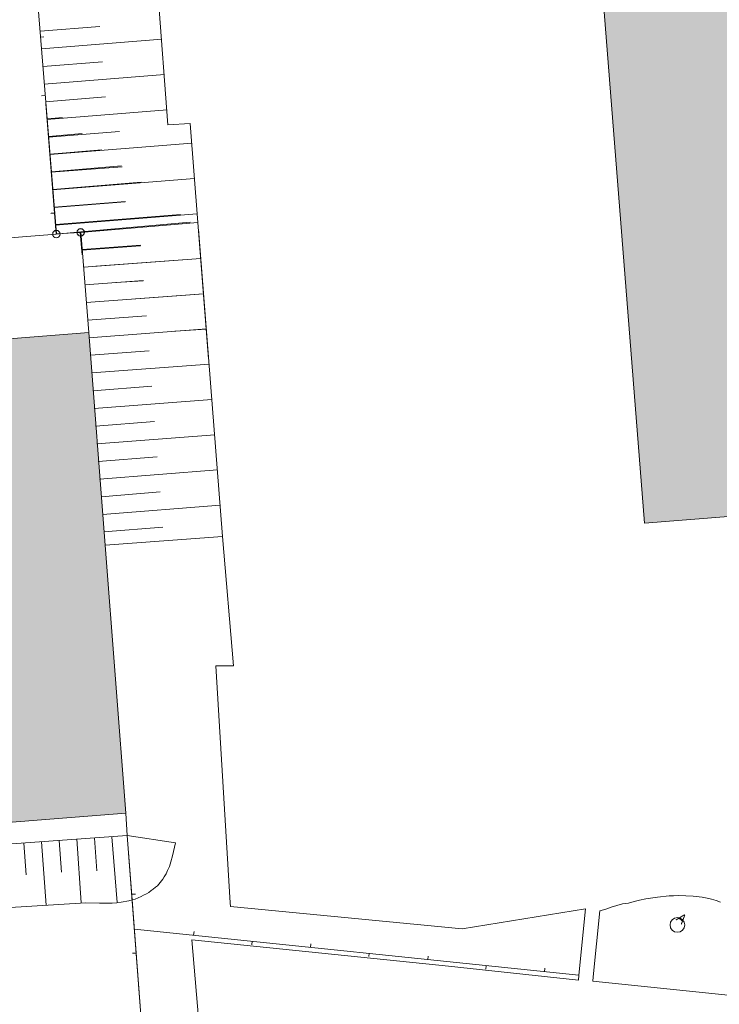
# Model space of a CAD drawing. Header units: metres. Extents: x -740 to 758, y -633 to 854.
# Tile 144 of 256: x -289 to -229, y -121 to -38. Entities that reach past the tile are written whole.
import ezdxf

# ---------------------------------------------------------------- set-up
doc = ezdxf.new("R2010")
doc.units = ezdxf.units.M
doc.header["$MEASUREMENT"] = 0
doc.layers.add('Grundkarte.LOVION', color=7, linetype='Continuous')
doc.layers.add('Grundkarte_Text.LOVION', color=7, linetype='Continuous')
doc.styles.add('ERSTELLTER_STIL_1', font='arial.ttf')

msp = doc.modelspace()

# ---------------------------------------------------------------- hatches: boundary and pattern name
at = {"layer": 'Grundkarte.LOVION', "linetype": 'Continuous', "lineweight": 18}
for color, points in [(254, [(-226.54, 34.894), (-227.312, 44.897), (-245.289, 43.464), (-235.492, -80.629), (-200.59, -77.867), (-204.544, -27.447), (-205.008, -21.197), (-206.184, -6.445), (-209.532, 36.261)]), (9, [(-348.745, -69.703), (-347.383, -86.653), (-345.574, -109.087), (-345.352, -110.454), (-345.059, -110.425), (-279.536, -105.26), (-281.289, -82.496), (-282.669, -64.454)])]:
    msp.add_hatch(color=color, dxfattribs=at).paths.add_polyline_path(points)

# ---------------------------------------------------------------- linework, layer by layer
at = {"layer": 'Grundkarte.LOVION', "color": 7, "linetype": 'Continuous', "lineweight": 13}
for points in [[(-285.118, 72.052), (-281.698, 27.402), (-281.325, 22.68), (-276.783, -35.869), (-287.153, -34.4), (-276.783, -35.869), (-275.947, -46.841), (-274.067, -46.717), (-273.424, -55.107), (-283.39, -55.963), (-283.233, -57.869)], [(-294.706, 60.386), (-291.462, 19.65), (-281.325, 22.68), (-291.462, 19.65), (-284.759, 9.133), (-282.066, -25.066), (-287.153, -34.4), (-285.418, -56.072), (-283.39, -55.963), (-273.424, -55.107), (-272.499, -66.691)], [(-286.803, -38.888), (-281.73, -38.481)], [(-286.686, -40.384), (-276.481, -39.564)], [(-286.569, -41.88), (-281.496, -41.473)], [(-286.453, -43.376), (-276.248, -42.555)], [(-286.336, -44.872), (-281.263, -44.464)], [(-273.359, -55.682), (-271.312, -81.757), (-281.289, -82.496), (-282.669, -64.454), (-283.355, -55.921), (-274.066, -55.101), (-283.355, -55.921), (-285.437, -56.095), (-286.311, -45.038)], [(-286.219, -46.368), (-276.014, -45.547)], [(-286.185, -46.326), (-284.897, -46.2)], [(-286.103, -47.864), (-280.06, -47.391)], [(-286.068, -47.822), (-283.225, -47.573)], [(-285.986, -49.36), (-273.933, -48.388)], [(-285.951, -49.318), (-281.554, -48.947)], [(-285.869, -50.856), (-279.827, -50.383)], [(-285.835, -50.814), (-279.883, -50.32)], [(-285.753, -52.352), (-273.7, -51.38)], [(-285.718, -52.31), (-278.212, -51.694)], [(-285.636, -53.847), (-279.594, -53.375)], [(-285.601, -53.805), (-279.559, -53.333)], [(-285.519, -55.343), (-273.467, -54.372)], [(-285.485, -55.301), (-274.869, -54.441)], [(-283.273, -57.459), (-278.285, -57.089)], [(-283.238, -57.417), (-278.25, -57.047)], [(-283.122, -58.913), (-273.145, -58.174)], [(-282.076, -58.819), (-273.153, -58.184)], [(-283.005, -60.409), (-278.017, -60.039)], [(-280.373, -60.219), (-278.051, -60.081)], [(-282.888, -61.905), (-272.912, -61.166)], [(-278.701, -61.593), (-272.92, -61.175)], [(-282.772, -63.4), (-277.783, -63.031)], [(-282.655, -64.896), (-272.678, -64.157)], [(-275.359, -64.34), (-272.686, -64.167)], [(-282.538, -66.392), (-277.55, -66.023)], [(-282.421, -67.888), (-272.445, -67.149)], [(-282.331, -69.416), (-277.316, -69.015)], [(-282.214, -70.912), (-272.211, -70.141)], [(-282.098, -72.408), (-277.083, -72.007)], [(-281.981, -73.904), (-271.978, -73.133)], [(-281.864, -75.4), (-276.85, -74.998)], [(-281.748, -76.896), (-271.745, -76.125)], [(-281.631, -78.392), (-276.616, -77.99)], [(-281.514, -79.888), (-271.511, -79.117)], [(-281.398, -81.384), (-276.383, -80.982)], [(-307.644, -109.191), (-279.411, -107.14)], [(-275.3, -107.772), (-275.549, -108.861), (-275.705, -109.378), (-275.814, -109.773), (-275.988, -110.115), (-276.108, -110.393), (-276.261, -110.644), (-276.387, -110.864), (-276.836, -111.41), (-277, -111.544), (-277.191, -111.711), (-277.387, -111.819), (-277.578, -111.985), (-277.774, -112.093), (-278.029, -112.206), (-278.226, -112.314), (-278.735, -112.542), (-278.996, -112.597), (-279.283, -112.684), (-279.921, -112.805), (-280.299, -112.872), (-280.683, -112.88), (-281.183, -112.899), (-281.774, -112.898), (-282.931, -112.863), (-307.257, -114.355)], [(-288.185, -107.791), (-287.98, -110.49)], [(-286.689, -107.674), (-286.279, -113.072)], [(-285.193, -107.557), (-284.988, -110.256)], [(-283.697, -107.441), (-283.314, -112.871)], [(-282.195, -107.382), (-281.985, -110.14)], [(-280.7, -107.266), (-280.273, -112.84)], [(-279.411, -107.14), (-275.3, -107.772)]]:
    msp.add_lwpolyline(points, dxfattribs=at)
at = {"layer": 'Grundkarte.LOVION', "color": 253, "linetype": 'Continuous', "lineweight": 18}
for points in [[(-283.233, -57.869), (-283.39, -55.963), (-285.418, -56.072), (-287.153, -34.4), (-291.462, 19.65), (-294.706, 60.386)], [(-294.706, 60.386), (-291.462, 19.65), (-287.153, -34.4), (-285.418, -56.072), (-283.39, -55.963), (-283.233, -57.869)], [(-286.311, -45.038), (-285.437, -56.095), (-340.397, -60.463), (-381.517, -63.715), (-383.13, -63.843), (-388.496, -64.279), (-397.791, -65.04), (-388.496, -64.279), (-383.13, -63.843), (-380.134, -101.737), (-377.815, -130.297), (-377.719, -131.884), (-398.887, -133.333), (-410.152, -134.198), (-446.089, -136.648), (-453.65, -137.003), (-457.01, -137.095)], [(-189.058, -138.591), (-197.565, -139.245), (-218.801, -140.907), (-222.94, -140.898), (-228.172, -140.582), (-228.887, -140.534), (-236.838, -139.922), (-245.792, -139.024), (-254.407, -137.975), (-273.866, -135.444), (-277.128, -135.024), (-277.298, -133.593), (-278.131, -123.861), (-279.411, -107.14), (-279.536, -105.26), (-281.289, -82.496), (-282.669, -64.454), (-283.355, -55.921), (-285.437, -56.095), (-286.311, -45.038)], [(-340.397, -60.463), (-285.437, -56.095), (-283.355, -55.921), (-282.669, -64.454), (-281.289, -82.496), (-279.536, -105.26), (-279.411, -107.14), (-278.131, -123.861), (-277.298, -133.593), (-277.128, -135.024), (-282.337, -134.351), (-291.634, -133.28)]]:
    msp.add_lwpolyline(points, dxfattribs=at)
at = {"layer": 'Grundkarte.LOVION', "color": 8, "linetype": 'Continuous', "lineweight": 18}
for points in [[(-285.418, -56.072), (-283.39, -55.963), (-283.233, -57.869), (-283.39, -55.963), (-285.418, -56.072), (-287.153, -34.4), (-291.462, 19.65), (-294.706, 60.386), (-291.462, 19.65), (-287.153, -34.4)], [(-226.54, 34.894), (-209.532, 36.261), (-206.184, -6.445), (-205.008, -21.197), (-204.544, -27.447), (-200.59, -77.867), (-235.492, -80.629), (-245.289, 43.464), (-227.312, 44.897)], [(-348.745, -69.703), (-282.669, -64.454), (-281.289, -82.496), (-279.536, -105.26), (-345.059, -110.425), (-345.352, -110.454), (-345.574, -109.087), (-347.383, -86.653)]]:
    msp.add_lwpolyline(points, close=True, dxfattribs=at)
for points in [[(-287.153, -34.4), (-285.418, -56.072)], [(-286.491, -39.36), (-286.783, -39.389)], [(-286.311, -45.038), (-285.437, -56.095), (-340.397, -60.463), (-381.517, -63.715), (-383.13, -63.843), (-388.496, -64.279), (-397.791, -65.04), (-388.496, -64.279), (-383.13, -63.843), (-380.134, -101.737), (-377.815, -130.297), (-377.719, -131.884), (-398.887, -133.333), (-410.152, -134.198), (-446.089, -136.648), (-453.65, -137.003), (-457.01, -137.095)], [(-286.68, -44.373), (-286.388, -44.345)], [(-286.311, -45.038), (-285.437, -56.095)], [(-228.887, -140.534), (-236.838, -139.922), (-245.792, -139.024), (-254.407, -137.975), (-273.866, -135.444), (-277.128, -135.024), (-277.298, -133.593), (-278.131, -123.861), (-279.411, -107.14), (-279.536, -105.26), (-281.289, -82.496), (-282.669, -64.454), (-283.355, -55.921), (-285.437, -56.095), (-286.311, -45.038)], [(-285.659, -49.289), (-285.951, -49.318)], [(-285.693, -49.331), (-285.986, -49.36)], [(-285.883, -54.345), (-285.59, -54.316)], [(-285.875, -54.335), (-285.582, -54.306)], [(-340.397, -60.463), (-285.437, -56.095), (-283.355, -55.921), (-282.669, -64.454), (-281.289, -82.496), (-279.536, -105.26), (-279.411, -107.14), (-278.131, -123.861), (-277.298, -133.593), (-285.444, -132.497), (-294.405, -131.541)], [(-271.312, -81.757), (-270.385, -92.75), (-271.892, -92.75), (-270.664, -112.875), (-270.635, -113.168), (-250.973, -115.059), (-240.496, -113.384), (-241.071, -118.997), (-241.089, -119.412), (-252.139, -118.246), (-273.934, -116.003), (-273.246, -123.945), (-273.163, -124.499), (-273.137, -125.058), (-272.795, -129.162), (-272.277, -135.673)], [(-279.411, -107.14), (-278.996, -112.597), (-278.131, -123.861)], [(-278.717, -112.126), (-279.042, -112.128)], [(-229.027, -112.795), (-229.396, -112.653), (-229.791, -112.544), (-230.153, -112.461), (-230.575, -112.384), (-231.353, -112.283), (-232.6, -112.228), (-233.01, -112.268), (-233.393, -112.276), (-234.389, -112.373), (-235.378, -112.529), (-235.899, -112.639), (-236.362, -112.743), (-236.851, -112.88), (-237.346, -112.958), (-238.324, -113.231), (-238.781, -113.394), (-239.27, -113.53), (-239.845, -119.143), (-239.869, -119.5), (-227.028, -120.845)], [(-278.782, -115.088), (-241.071, -118.997)], [(-273.736, -115.304), (-273.766, -115.602)], [(-268.839, -116.421), (-268.809, -116.123)], [(-263.822, -116.344), (-263.852, -116.643)], [(-278.965, -117.145), (-278.64, -117.143)], [(-258.898, -117.429), (-258.869, -117.131)], [(-253.849, -117.379), (-253.879, -117.678)], [(-248.952, -118.496), (-248.922, -118.198)], [(-243.935, -118.42), (-243.965, -118.718)]]:
    msp.add_lwpolyline(points, dxfattribs=at)
at = {"layer": 'Grundkarte.LOVION', "color": 9, "linetype": 'Continuous', "lineweight": 18}
for centre, radius in [((-285.422, -56.101), 0.314), ((-283.365, -55.965), 0.313), ((-283.355, -55.953), 0.313)]:
    msp.add_circle(centre, radius, dxfattribs=at)
at = {"layer": 'Grundkarte.LOVION', "color": 7, "linetype": 'Continuous', "lineweight": 13}
msp.add_circle((-232.693, -114.739), 0.624, dxfattribs=at)

# ---------------------------------------------------------------- texts
at = {"layer": 'Grundkarte_Text.LOVION', "color": 7, "linetype": 'Continuous', "lineweight": 13, "insert": (-232.855, -114.286), "char_height": 0.82873, "attachment_point": 7, "rotation": 320.58413, "style": 'ERSTELLTER_STIL_1'}
msp.add_mtext('{\\A1;\\W0.88840x;A}', dxfattribs=at)

doc.saveas('drawing.dxf')
